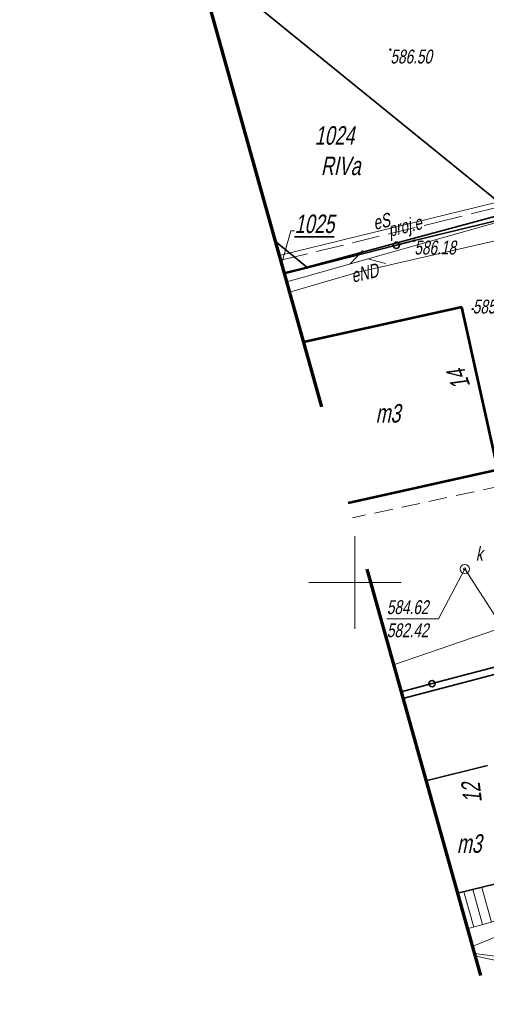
# Model space of a CAD drawing. Header units: metres. Extents: x 7403618 to 7449367, y 5479833 to 5516047.
# Tile 6 of 74: x 7448932 to 7448957, y 5479877 to 5479930. Entities that reach past the tile are written whole.
import ezdxf

# ---------------------------------------------------------------- set-up
doc = ezdxf.new("R2010")
doc.units = ezdxf.units.M
doc.header["$MEASUREMENT"] = 0
for name, pattern in [('0.5_0.5', [1, 0.5, -0.5]), ('1_OTKC', [1.5, 1, -0.5]), ('1_OTOO', [0]), ('2_EGBB01', [0]), ('3_EGBS10', [0]), ('3_SUEP_A', [0]), ('3_SUKP', [0]), ('3_SUTP_A', [0]), ('3_SUWP', [0]), ('4_SUPP_P', [2, 1.5, -0.5]), ('DGN Style 3', [31.922568, 22.801834, -9.120734]), ('GUK', [2, 1.5, -0.5])]:
    doc.linetypes.add(name, pattern=pattern)
doc.layers.get('0').update_dxf_attribs({"linetype": 'CONTINUOUS', "lineweight": 9})
for name, color, linetype, lineweight in [('_mapa krzyze', 7, 'CONTINUOUS', 15), ('_ZAKRES', 7, 'CONTINUOUS', 15), ('E_Dzialki', 114, 'CONTINUOUS', 35), ('E_Kontury', 3, 'GUK', 18), ('E_Numery_dzialek', 114, 'CONTINUOUS', 15), ('E_Numery_konturow', 3, 'CONTINUOUS', 15), ('EADTD_T_0', 214, 'CONTINUOUS', 25), ('EGBB_E_T_0', 7, 'CONTINUOUS', 15), ('EGBB_L_0', 7, '2_EGBB01', 35), ('EGBB_L_1', 5, 'CONTINUOUS', 53), ('EGBE_L_3', 7, '3_EGBS10', 18), ('mdcp', 253, 'CONTINUOUS', 5), ('OTK_L_2', 7, '1_OTKC', 18), ('OTO_L_0', 7, '1_OTOO', 35), ('OTR_T_0', 21, 'CONTINUOUS', 13), ('OTR_T_1', 7, 'CONTINUOUS', 18), ('P_SUEP_L_0', 1, '4_SUPP_P', 13), ('P_SUP_E_T_1', 7, 'CONTINUOUS', 0), ('SUEP_E_T_0', 1, 'CONTINUOUS', 0), ('SUEP_L_0', 1, '3_SUEP_A', 18), ('SUK_E_T_4', 34, 'CONTINUOUS', 0), ('SUK_T_3', 34, 'CONTINUOUS', 18), ('SUKP_L_0', 34, '3_SUKP', 18), ('SUKR_T_0', 34, 'CONTINUOUS', 18), ('SUTP_L_0', 30, '3_SUTP_A', 18), ('SUWP_L_0', 5, '3_SUWP', 18), ('wodociag_proj', 150, 'CONTINUOUS', 25)]:
    doc.layers.add(name, color=color, linetype=linetype, lineweight=lineweight)
doc.styles.get("Standard").update_dxf_attribs({"font": 'verdana.ttf', "width": 0.75})

# ---------------------------------------------------------------- blocks, each defined once
blk = doc.blocks.new('1_OTRN_1')
at = {"layer": 'OTR_T_1', "color": 252, "linetype": 'Continuous', "lineweight": 13, "true_color": 0x939598}
blk.add_circle((0, 0), 0.45, dxfattribs=at)
blk = doc.blocks.new('1_OTRS_1')
at = {"layer": 'OTR_T_0', "color": 7, "linetype": 'Continuous', "lineweight": 13}
blk.add_circle((0, 0), 0.45, dxfattribs=at)
blk = doc.blocks.new('4_SUKS_1')
at = {"layer": 'SUK_T_3', "linetype": 'Continuous', "lineweight": 13}
blk.add_circle((0, 0), 2.5, dxfattribs=at)
blk = doc.blocks.new('4_SUPS_1')
at = {"layer": 'SUKR_T_0', "linetype": 'Continuous', "lineweight": 13}
blk.add_circle((0, 0), 0.625, dxfattribs=at)
blk = doc.blocks.new('MDCP_borek')
at = {"layer": '_mapa krzyze', "color": 252, "linetype": 'Continuous', "lineweight": 0, "true_color": 0x939598}
for p, q in [((18.583, -81.323), (18.583, -86.323)), ((18.583, -81.323), (18.583, -86.323)), ((16.083, -83.823), (21.083, -83.823)), ((16.083, -83.823), (21.083, -83.823))]:
    blk.add_line(p, q, dxfattribs=at)
at = {"layer": '_ZAKRES', "color": 252, "linetype": 'DGN Style 3', "lineweight": 70, "true_color": 0x939598, "flags": 128}
blk.add_lwpolyline([(73.433, -136.563), (71.483, -103.943), (131.243, -89.103), (161.713, -71.523), (203.903, -46.523), (221.873, -47.303), (229.483, -43.393), (228.313, -34.413), (223.823, -15.463), (217.183, -7.073), (198.823, -14.293), (190.623, -18.393), (160.933, -34.803), (120.693, -52.183), (88.473, -65.273), (55.073, -73.673), (49.413, -41.443), (42.773, -30.703), (8.393, -44.373), (34.173, -136.563), (52.733, -138.713), (73.433, -136.563)], close=True, dxfattribs=at)
blk.add_lwpolyline([(73.433, -136.563), (71.483, -103.943), (131.243, -89.103), (161.713, -71.523), (203.903, -46.523), (221.873, -47.303), (229.483, -43.393), (228.313, -34.413), (223.823, -15.463), (217.183, -7.073), (198.823, -14.293), (190.623, -18.393), (160.933, -34.803), (120.693, -52.183), (88.473, -65.273), (55.073, -73.673), (49.413, -41.443), (42.773, -30.703), (8.393, -44.373), (34.173, -136.563), (52.733, -138.713), (73.433, -136.563)], close=True, dxfattribs=at)
at = {"layer": 'E_Dzialki', "lineweight": 35}
for p, q in [((12.463, -51.963), (27.013, -63.793)), ((12.463, -51.963), (27.013, -63.793)), ((27.013, -63.793), (15.983, -66.773)), ((27.013, -63.793), (15.983, -66.773)), ((15.983, -66.773), (14.263, -65.364)), ((15.983, -66.773), (14.263, -65.364)), ((15.983, -66.773), (14.742, -67.08)), ((15.983, -66.773), (14.742, -67.08)), ((21.179, -90.096), (38.913, -85.413)), ((21.179, -90.096), (38.913, -85.413))]:
    blk.add_line(p, q, dxfattribs=at)
at = {"layer": 'E_Kontury', "lineweight": 13}
for p, q in [((27.013, -63.793), (15.983, -66.773)), ((27.013, -63.793), (15.983, -66.773)), ((15.983, -66.773), (14.742, -67.08)), ((15.983, -66.773), (14.742, -67.08)), ((38.913, -85.413), (21.179, -90.096)), ((38.913, -85.413), (21.179, -90.096))]:
    blk.add_line(p, q, dxfattribs=at)
at = {"layer": 'E_Numery_dzialek', "color": 7, "linetype": 'Continuous', "lineweight": 13, "flags": 128}
blk.add_lwpolyline([(14.669, -66.41), (15.121, -64.816), (15.321, -64.816)], dxfattribs=at)
blk.add_lwpolyline([(14.669, -66.41), (15.121, -64.816), (15.321, -64.816)], dxfattribs=at)
at = {"layer": 'EGBB_L_0', "color": 252, "linetype": 'Continuous', "true_color": 0x939598}
for p, q in [((22.425, -94.554), (25.753, -93.723)), ((22.425, -94.554), (25.753, -93.723)), ((27.233, -99.863), (24.123, -100.626)), ((27.233, -99.863), (24.123, -100.626))]:
    blk.add_line(p, q, dxfattribs=at)
at = {"layer": 'EGBB_L_1', "color": 252, "linetype": 'Continuous', "true_color": 0x939598}
for p, q in [((24.363, -68.943), (15.794, -70.84)), ((24.363, -68.943), (15.794, -70.84)), ((26.303, -77.723), (24.363, -68.943)), ((26.303, -77.723), (24.363, -68.943)), ((18.219, -79.511), (26.303, -77.723)), ((18.219, -79.511), (26.303, -77.723))]:
    blk.add_line(p, q, dxfattribs=at)
at = {"layer": 'EGBE_L_3', "color": 7, "linetype": 'Continuous', "lineweight": 13}
for p, q in [((24.124, -100.628), (26.913, -99.953)), ((24.124, -100.628), (26.913, -99.953)), ((25.004, -102.453), (24.473, -100.543)), ((25.004, -102.453), (24.473, -100.543)), ((25.486, -102.319), (24.959, -100.426)), ((25.486, -102.319), (24.959, -100.426)), ((25.968, -102.185), (25.445, -100.308)), ((25.968, -102.185), (25.445, -100.308)), ((27.413, -101.783), (24.661, -102.549)), ((27.413, -101.783), (24.661, -102.549))]:
    blk.add_line(p, q, dxfattribs=at)
at = {"layer": 'OTK_L_2', "color": 252, "linetype": '1_OTKC', "lineweight": 13, "true_color": 0x939598}
for p, q in [((18.219, -79.511), (26.303, -77.723)), ((18.219, -79.511), (26.303, -77.723)), ((26.493, -78.603), (18.447, -80.328)), ((26.493, -78.603), (18.447, -80.328))]:
    blk.add_line(p, q, dxfattribs=at)
at = {"layer": 'OTO_L_0', "color": 252, "true_color": 0x939598}
for p, q in [((21.795, -65.343), (29.08, -63.561)), ((21.795, -65.343), (29.08, -63.561)), ((20.823, -65.592), (21.795, -65.343)), ((20.823, -65.592), (21.795, -65.343)), ((14.761, -67.146), (20.823, -65.592)), ((14.761, -67.146), (20.823, -65.592)), ((30.003, -87.373), (22.752, -89.292)), ((30.003, -87.373), (22.752, -89.292)), ((22.752, -89.292), (21.078, -89.735)), ((22.752, -89.292), (21.078, -89.735))]:
    blk.add_line(p, q, dxfattribs=at)
for centre in [(20.823, -65.592), (20.823, -65.592), (22.752, -89.292), (22.752, -89.292)]:
    blk.add_circle(centre, 0.17, dxfattribs=at)
at = {"layer": 'P_SUEP_L_0', "linetype": '4_SUPP_P', "lineweight": 13}
for p, q in [((22.923, -64.377), (27.115, -63.348)), ((22.923, -64.377), (27.115, -63.348)), ((14.554, -66.405), (22.923, -64.377)), ((14.554, -66.405), (22.923, -64.377))]:
    blk.add_line(p, q, dxfattribs=at)
at = {"layer": 'SUEP_L_0', "linetype": 'Continuous', "lineweight": 13}
for p, q in [((14.479, -66.139), (32.993, -61.613)), ((14.479, -66.139), (32.993, -61.613)), ((18.763, -67.053), (34.123, -63.533)), ((18.763, -67.053), (34.123, -63.533)), ((15.036, -68.129), (18.763, -67.053)), ((15.036, -68.129), (18.763, -67.053)), ((25.035, -103.888), (30.583, -104.573)), ((25.035, -103.888), (30.583, -104.573))]:
    blk.add_line(p, q, dxfattribs=at)
at = {"layer": 'SUKP_L_0', "linetype": 'Continuous', "lineweight": 13}
for p, q in [((24.523, -83.093), (30.523, -92.403)), ((24.523, -83.093), (30.523, -92.403)), ((40.773, -107.413), (25.07, -104.012)), ((40.773, -107.413), (25.07, -104.012))]:
    blk.add_line(p, q, dxfattribs=at)
at = {"layer": 'SUKR_T_0', "linetype": 'Continuous', "lineweight": 13}
for p in [(24.523, -83.093), (24.523, -83.093), (20.307, -85.783), (20.307, -85.783)]:
    blk.add_line(p, (23.103, -85.783), dxfattribs=at)
at = {"layer": 'SUTP_L_0', "linetype": 'Continuous', "lineweight": 13}
for p, q in [((15.677, -67.35), (30.108, -63.256)), ((15.677, -67.35), (30.108, -63.256)), ((18.323, -66.599), (19.004, -65.886)), ((18.323, -66.599), (19.004, -65.886)), ((19.285, -66.326), (20.239, -66.576)), ((19.285, -66.326), (20.239, -66.576)), ((14.881, -67.576), (15.677, -67.35)), ((14.881, -67.576), (15.677, -67.35))]:
    blk.add_line(p, q, dxfattribs=at)
at = {"layer": 'SUWP_L_0', "linetype": 'Continuous', "lineweight": 13}
for p, q in [((20.671, -88.28), (35.223, -83.283)), ((20.671, -88.28), (35.223, -83.283)), ((24.928, -103.502), (27.013, -102.643)), ((24.928, -103.502), (27.013, -102.643))]:
    blk.add_line(p, q, dxfattribs=at)
at = {"layer": 'OTR_T_0', "color": 252, "linetype": 'Continuous', "lineweight": 13, "true_color": 0x939598, "xscale": 0.1, "yscale": 0.1, "zscale": 0.1}
for p in [(20.5, -55.018), (20.5, -55.018), (21.795, -65.343), (21.795, -65.343)]:
    blk.add_blockref('1_OTRS_1', p, dxfattribs=at)
at = {"layer": 'OTR_T_1', "color": 252, "linetype": 'Continuous', "lineweight": 13, "true_color": 0x939598, "xscale": 0.1, "yscale": 0.1, "zscale": 0.1}
blk.add_blockref('1_OTRN_1', (24.953, -69.043), dxfattribs=at)
blk.add_blockref('1_OTRN_1', (24.953, -69.043), dxfattribs=at)
at = {"layer": 'SUK_T_3', "linetype": 'Continuous', "lineweight": 13, "xscale": 0.1, "yscale": 0.1, "zscale": 0.1}
blk.add_blockref('4_SUKS_1', (24.523, -83.093), dxfattribs=at)
blk.add_blockref('4_SUKS_1', (24.523, -83.093), dxfattribs=at)
at = {"layer": 'SUKR_T_0', "linetype": 'Continuous', "lineweight": 13, "xscale": 0.1, "yscale": 0.1, "zscale": 0.1}
blk.add_blockref('4_SUPS_1', (24.523, -83.093), dxfattribs=at)
blk.add_blockref('4_SUPS_1', (24.523, -83.093), dxfattribs=at)
at = {"layer": 'E_Numery_dzialek', "lineweight": 35, "char_height": 1, "attachment_point": 7, "line_spacing_factor": 0.6}
for s, insert in [('\\FWORKING_1250;\\Q12;\\H1x;\\W0.72;1024', (16.407, -60.171)), ('\\FWORKING_1250;\\Q12;\\H1x;\\W0.72;1024', (16.407, -60.171)), ('\\FWORKING_1250;\\Q12;\\H1x;\\W0.72;\\L1025', (15.321, -64.95)), ('\\FWORKING_1250;\\Q12;\\H1x;\\W0.72;\\L1025', (15.321, -64.95))]:
    blk.add_mtext(s, dxfattribs=dict(at, insert=insert))
at = {"layer": 'E_Numery_konturow', "lineweight": 13, "insert": (16.742, -61.815), "char_height": 1, "attachment_point": 7, "line_spacing_factor": 0.6}
blk.add_mtext('\\FWORKING_1250;\\Q12;\\H1x;\\W0.72;RIVa', dxfattribs=at)
blk.add_mtext('\\FWORKING_1250;\\Q12;\\H1x;\\W0.72;RIVa', dxfattribs=at)
at = {"layer": 'EADTD_T_0', "color": 252, "true_color": 0x939598, "char_height": 1, "attachment_point": 7, "line_spacing_factor": 0.6}
for s, insert, rotation in [('\\FWORKING_1250;\\Q12;\\H1x;\\W0.72;14', (24.836, -73.18), 109.75), ('\\FWORKING_1250;\\Q12;\\H1x;\\W0.72;14', (24.836, -73.18), 109.75), ('\\FWORKING_1250;\\Q12;\\H1x;\\W0.72;12', (25.454, -95.674), 96.7), ('\\FWORKING_1250;\\Q12;\\H1x;\\W0.72;12', (25.454, -95.674), 96.7)]:
    blk.add_mtext(s, dxfattribs=dict(at, insert=insert, rotation=rotation))
at = {"layer": 'EGBB_E_T_0', "color": 252, "lineweight": 13, "true_color": 0x939598, "char_height": 1, "attachment_point": 7, "line_spacing_factor": 0.6}
for insert in [(19.703, -75.193), (19.703, -75.193), (24.096, -98.453), (24.096, -98.453)]:
    blk.add_mtext('\\FWORKING_1250;\\Q12;\\H1x;\\W0.72;m3', dxfattribs=dict(at, insert=insert))
at = {"layer": 'OTR_T_0', "color": 252, "lineweight": 13, "true_color": 0x939598, "char_height": 0.75, "attachment_point": 1, "line_spacing_factor": 0.6}
for s, insert in [('\\FWORKING_1250;\\Q12;\\H1x;\\W0.733333;586.50', (20.5, -55.018)), ('\\FWORKING_1250;\\Q12;\\H1x;\\W0.733333;586.50', (20.5, -55.018)), ('\\FWORKING_1250;\\Q12;\\H1x;\\W0.733333;586.18', (21.795, -65.343)), ('\\FWORKING_1250;\\Q12;\\H1x;\\W0.733333;586.18', (21.795, -65.343))]:
    blk.add_mtext(s, dxfattribs=dict(at, insert=insert))
at = {"layer": 'OTR_T_1', "color": 252, "lineweight": 13, "true_color": 0x939598, "insert": (24.953, -69.293), "char_height": 0.75, "attachment_point": 7, "line_spacing_factor": 0.6}
blk.add_mtext('\\FWORKING_1250;\\Q12;\\H1x;\\W0.733333;585.9', dxfattribs=at)
blk.add_mtext('\\FWORKING_1250;\\Q12;\\H1x;\\W0.733333;585.9', dxfattribs=at)
at = {"layer": 'P_SUP_E_T_1', "color": 1, "lineweight": 13, "insert": (20.536, -65.365), "char_height": 0.75, "attachment_point": 7, "rotation": 13.8028, "line_spacing_factor": 0.6}
blk.add_mtext('\\FWORKING_1250;\\Q12;\\H1x;\\W0.733333;proj.e', dxfattribs=at)
blk.add_mtext('\\FWORKING_1250;\\Q12;\\H1x;\\W0.733333;proj.e', dxfattribs=at)
at = {"layer": 'SUEP_E_T_0', "lineweight": 13, "char_height": 0.75, "attachment_point": 5, "line_spacing_factor": 0.6}
for s, insert, rotation in [('\\FWORKING_1250;\\Q12;\\H1x;\\W0.733333;eS', (20.016, -64.304), 12.4074), ('\\FWORKING_1250;\\Q12;\\H1x;\\W0.733333;eS', (20.016, -64.304), 12.4074), ('\\FWORKING_1250;\\Q12;\\H1x;\\W0.733333;eND', (19.111, -67.095), 12.88), ('\\FWORKING_1250;\\Q12;\\H1x;\\W0.733333;eND', (19.111, -67.095), 12.88)]:
    blk.add_mtext(s, dxfattribs=dict(at, insert=insert, rotation=rotation))
at = {"layer": 'SUK_E_T_4', "lineweight": 13, "insert": (25.123, -82.643), "char_height": 0.75, "attachment_point": 7, "line_spacing_factor": 0.6}
blk.add_mtext('\\FWORKING_1250;\\Q12;\\H1x;\\W0.733333;k', dxfattribs=at)
blk.add_mtext('\\FWORKING_1250;\\Q12;\\H1x;\\W0.733333;k', dxfattribs=at)
at = {"layer": 'SUKR_T_0', "lineweight": 13, "char_height": 0.75, "attachment_point": 1, "line_spacing_factor": 0.6}
for s, insert in [('\\FWORKING_1250;\\Q12;\\H1x;\\W0.733333;584.62', (20.307, -84.783)), ('\\FWORKING_1250;\\Q12;\\H1x;\\W0.733333;584.62', (20.307, -84.783)), ('\\FWORKING_1250;\\Q12;\\H1x;\\W0.733333;582.42', (20.307, -86.033)), ('\\FWORKING_1250;\\Q12;\\H1x;\\W0.733333;582.42', (20.307, -86.033))]:
    blk.add_mtext(s, dxfattribs=dict(at, insert=insert))
blk = doc.blocks.new('Dzialki_Borek')
at = {"layer": 'E_Dzialki', "lineweight": 35}
for p, q in [((-37.809, -5.629), (-23.259, -17.459)), ((-23.259, -17.459), (-34.289, -20.439)), ((-34.289, -20.439), (-36.009, -19.03)), ((-34.289, -20.439), (-35.529, -20.745)), ((-29.093, -43.762), (-11.359, -39.079))]:
    blk.add_line(p, q, dxfattribs=at)
at = {"layer": 'E_Numery_dzialek', "lineweight": 35, "char_height": 1, "attachment_point": 7, "line_spacing_factor": 0.6}
for s, insert in [('\\FWORKING_1250;\\Q12;\\H1x;\\W0.72;1024', (-33.865, -13.837)), ('\\FWORKING_1250;\\Q12;\\H1x;\\W0.72;\\L1025', (-34.951, -18.615))]:
    blk.add_mtext(s, dxfattribs=dict(at, insert=insert))

msp = doc.modelspace()

# ---------------------------------------------------------------- linework, layer by layer
at = {"layer": 'wodociag_proj', "linetype": '0.5_0.5', "ltscale": 5}
msp.add_circle((7448975.664, 5479907.872), 75, dxfattribs=at)

# ---------------------------------------------------------------- block references
msp.add_blockref('Dzialki_Borek', (7448981.689, 5479937.489))
at = {"layer": 'mdcp'}
msp.add_blockref('MDCP_borek', (7448931.417, 5479983.823), dxfattribs=at)

doc.saveas('drawing.dxf')
